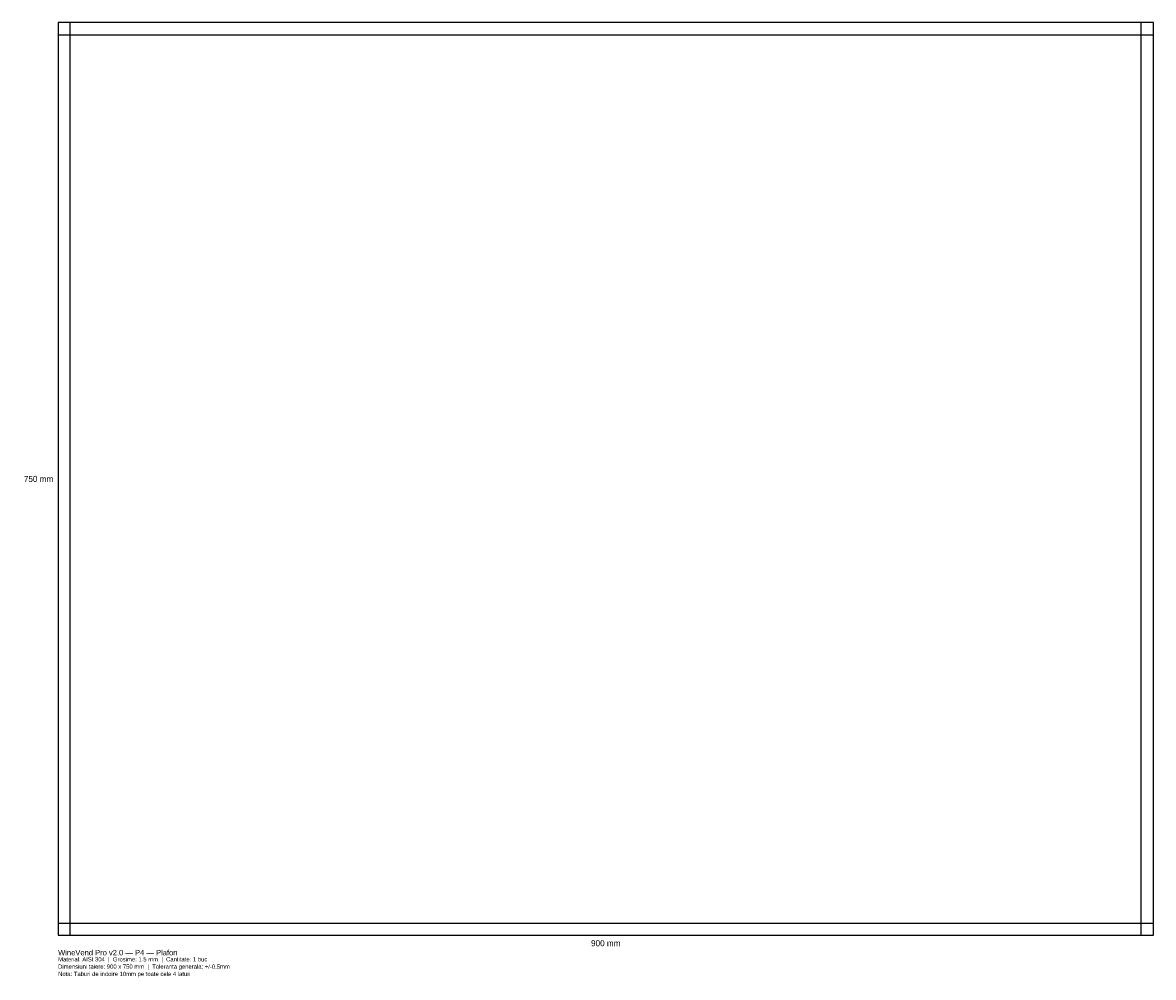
# Model space of a CAD drawing. Header units: millimetres. Extents: x -29 to 900, y -35 to 750.
import ezdxf
from ezdxf.enums import TextEntityAlignment as Align

# ---------------------------------------------------------------- set-up
doc = ezdxf.new("R2010")
doc.units = ezdxf.units.MM
doc.linetypes.add('DASHED', pattern=[1.524, 1.27, -0.254])
for name, color, linetype in [('COTE', 7, 'Continuous'), ('INDOIRE', 5, 'DASHED'), ('TAIERE', 1, 'Continuous')]:
    doc.layers.add(name, color=color, linetype=linetype)

msp = doc.modelspace()

# ---------------------------------------------------------------- linework, layer by layer
at = {"layer": 'INDOIRE'}
for p, q in [((10, 0), (10, 750)), ((890, 0), (890, 750)), ((0, 740), (900, 740)), ((0, 10), (900, 10))]:
    msp.add_line(p, q, dxfattribs=at)
at = {"layer": 'TAIERE'}
msp.add_lwpolyline([(0, 0), (900, 0), (900, 750), (0, 750), (0, 0)], close=True, dxfattribs=at)

# ---------------------------------------------------------------- texts
at = {"layer": 'COTE'}
msp.add_text('750 mm', height=5, dxfattribs=at).set_placement((-4, 375), align=Align.MIDDLE_RIGHT)
msp.add_text('900 mm', height=5, dxfattribs=at).set_placement((450, -4), align=Align.TOP_CENTER)
for s, height, p in [('WineVend Pro v2.0 — P4 — Plafon', 4.5, (0, -12)), ('Material: AISI 304  |  Grosime: 1.5 mm  |  Cantitate: 1 buc', 3.5, (0, -18)), ('Dimensiuni taiere: 900 x 750 mm  |  Toleranta generala: +/-0.5mm', 3.5, (0, -24)), ('Nota: Taburi de indoire 10mm pe toate cele 4 laturi', 3.5, (0, -30))]:
    msp.add_text(s, height=height, dxfattribs=at).set_placement(p, align=Align.TOP_LEFT)

doc.saveas('drawing.dxf')
